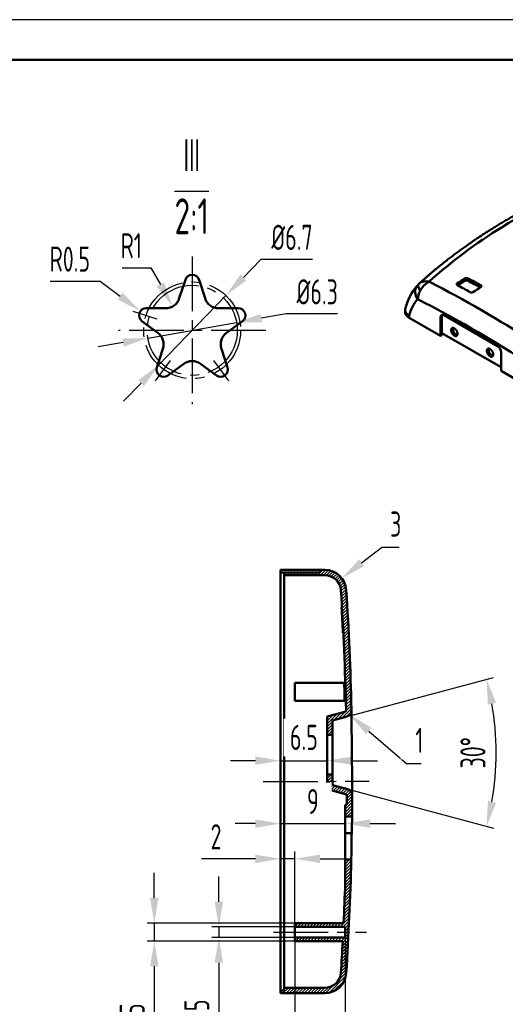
# Model space of a CAD drawing. Header units: millimetres. Extents: x 986 to 1318, y 182 to 417.
# Tile 3 of 5: x 1118 to 1185, y 280 to 417. Entities that reach past the tile are written whole.
import ezdxf

# ---------------------------------------------------------------- set-up
doc = ezdxf.new("R2010")
doc.units = ezdxf.units.MM
doc.header["$MEASUREMENT"] = 0
doc.linetypes.add('CENTER2', pattern=[28.575, 19.05, -3.175, 3.175, -3.175])
for name, color, linetype, lineweight in [('1轮廓实线层', 7, 'Continuous', 50), ('2细线层', 4, 'Continuous', 25), ('3中心线层', 1, 'CENTER2', 25), ('5剖面线层', 2, 'Continuous', 25), ('7标注层', 4, 'Continuous', 25), ('8符号标注层', 31, 'Continuous', 25)]:
    doc.layers.add(name, color=color, linetype=linetype, lineweight=lineweight)
doc.styles.add('PC_TEXTSTYLE', font='ISOCP.SHX', dxfattribs={"width": 0.707, "bigfont": 'GBCBIG.SHX'})
doc.dimstyles.new('GB_DIAMETER', dxfattribs={"dimtxt": 3.5, "dimasz": 3.5, "dimexe": 1, "dimexo": 0, "dimgap": 1.5, "dimtad": 1, "dimjust": 4, "dimdsep": 46, "dimtxsty": 'PC_TEXTSTYLE', "dimcen": 0, "dimclrd": 256, "dimclrt": 3, "dimadec": 0, "dimazin": 2, "dimtp": 0.1, "dimtm": 0.1, "dimtfac": 0.71, "dimtdec": 3, "dimtmove": 0, "dimatfit": 2, "dimfxl": 1, "dimtfill": 1, "dimarcsym": 0})
doc.dimstyles.new('GB_LINEAR', dxfattribs={"dimtxt": 3.5, "dimasz": 3.5, "dimexe": 1, "dimexo": 0, "dimgap": 1.5, "dimtad": 1, "dimdsep": 46, "dimtxsty": 'PC_TEXTSTYLE', "dimcen": 0, "dimclrd": 256, "dimclrt": 3, "dimadec": 0, "dimazin": 2, "dimtp": 0.1, "dimtm": 0.1, "dimtfac": 0.71, "dimtdec": 3, "dimtmove": 0, "dimatfit": 3, "dimfxl": 1, "dimtfill": 1, "dimarcsym": 0})
doc.dimstyles.new('GB_RADIAL', dxfattribs={"dimtxt": 3.5, "dimasz": 3.5, "dimexe": 1, "dimexo": 0, "dimgap": 1.5, "dimtad": 1, "dimjust": 4, "dimdsep": 46, "dimtxsty": 'PC_TEXTSTYLE', "dimcen": 0, "dimclrd": 256, "dimclrt": 3, "dimadec": 0, "dimazin": 2, "dimtp": 0.1, "dimtm": 0.1, "dimtfac": 0.71, "dimtdec": 3, "dimtmove": 0, "dimatfit": 2, "dimfxl": 1, "dimtfill": 1, "dimarcsym": 0})
pattern_1 = [(45, (1010.96373, 205.79864), (-0.21213203, 0.21213203), [])]

# ---------------------------------------------------------------- blocks, each defined once
blk = doc.blocks.new('*D13')
at = {"layer": '7标注层', "color": 0, "lineweight": -2, "ltscale": 0.4}
for p, q in [((1163.15, 319.81), (1183.69, 325.31)), ((1163.26, 309.76), (1183.69, 304.29))]:
    blk.add_line(p, q, dxfattribs=at)
at = {"layer": '7标注层', "lineweight": -2, "ltscale": 0.4}
blk.add_arc((1144.46, 314.8), 39.61, 350.064, 9.936, dxfattribs=at)
at = {"layer": '7标注层', "ltscale": 0.4}
for points in [[(1184.05, 321.76), (1182.91, 321.51), (1182.72, 325.05)], [(1182.91, 308.09), (1184.05, 307.84), (1182.72, 304.55)]]:
    blk.add_solid(points, dxfattribs=at)
at = {"layer": 'Defpoints', "color": 0, "ltscale": 0.4}
for p in [(1163.15, 319.81), (1161.26, 319.3), (1161.26, 310.3), (1183.92, 311.35), (1163.26, 309.76)]:
    blk.add_point(p, dxfattribs=at)
at = {"layer": '7标注层', "color": 3, "ltscale": 0.4, "insert": (1180.82, 314.8), "char_height": 3.5, "attachment_point": 5, "rotation": 90, "style": 'PC_TEXTSTYLE', "bg_fill": 3, "box_fill_scale": 1.25, "bg_fill_color": 257, "bg_fill_transparency": 0}
blk.add_mtext('30%%d', dxfattribs=at)
blk = doc.blocks.new('*D10')
at = {"layer": '7标注层', "lineweight": -2, "ltscale": 0.4}
for p in [(1165.31, 341.29), (1170.56, 343.43)]:
    blk.add_line(p, (1168.07, 343.43), dxfattribs=at)
at = {"layer": '7标注层', "ltscale": 0.4}
blk.add_solid([(1164.95, 341.75), (1165.66, 340.82), (1162.54, 339.14)], dxfattribs=at)
at = {"layer": 'Defpoints', "color": 0, "ltscale": 0.4}
for p in [(1162.54, 339.14), (1160.17, 337.3)]:
    blk.add_point(p, dxfattribs=at)
at = {"layer": '7标注层', "color": 3, "ltscale": 0.4, "insert": (1170.06, 346.68), "char_height": 3.5, "attachment_point": 5, "style": 'PC_TEXTSTYLE', "bg_fill": 3, "box_fill_scale": 1.25, "bg_fill_color": 257, "bg_fill_transparency": 0}
blk.add_mtext('3', dxfattribs=at)
blk = doc.blocks.new('*D11')
at = {"layer": '7标注层', "lineweight": -2, "ltscale": 0.4}
for p in [(1166.3, 317.84), (1173.61, 313.28)]:
    blk.add_line(p, (1171.61, 313.28), dxfattribs=at)
at = {"layer": '7标注层', "ltscale": 0.4}
blk.add_solid([(1166.68, 318.28), (1165.92, 317.4), (1163.65, 320.12)], dxfattribs=at)
at = {"layer": 'Defpoints', "color": 0, "ltscale": 0.4}
for p in [(1162.89, 320.77), (1163.65, 320.12)]:
    blk.add_point(p, dxfattribs=at)
at = {"layer": '7标注层', "color": 3, "ltscale": 0.4, "insert": (1173.36, 316.53), "char_height": 3.5, "attachment_point": 5, "style": 'PC_TEXTSTYLE', "bg_fill": 3, "box_fill_scale": 1.25, "bg_fill_color": 257, "bg_fill_transparency": 0}
blk.add_mtext('1', dxfattribs=at)
blk = doc.blocks.new('*D14')
at = {"layer": '7标注层', "lineweight": -2, "ltscale": 0.4}
for p, q in [((1150.51, 304.93), (1147.01, 304.93)), ((1154.01, 304.93), (1163.01, 304.93)), ((1166.51, 304.93), (1170.01, 304.93))]:
    blk.add_line(p, q, dxfattribs=at)
at = {"layer": '7标注层', "color": 0, "lineweight": -2, "ltscale": 0.4}
for p, q in [((1154.01, 301.65), (1154.01, 305.93)), ((1163.01, 300.77), (1163.01, 305.93))]:
    blk.add_line(p, q, dxfattribs=at)
at = {"layer": '7标注层', "ltscale": 0.4}
for points in [[(1150.51, 304.35), (1150.51, 305.52), (1154.01, 304.93)], [(1166.51, 305.52), (1166.51, 304.35), (1163.01, 304.93)]]:
    blk.add_solid(points, dxfattribs=at)
at = {"layer": 'Defpoints', "color": 0, "ltscale": 0.4}
for p in [(1163.01, 304.93), (1154.01, 301.65), (1163.01, 300.77)]:
    blk.add_point(p, dxfattribs=at)
at = {"layer": '7标注层', "color": 3, "ltscale": 0.4, "insert": (1158.51, 308.01), "char_height": 3.5, "attachment_point": 5, "style": 'PC_TEXTSTYLE', "bg_fill": 3, "box_fill_scale": 1.25, "bg_fill_color": 257, "bg_fill_transparency": 0}
blk.add_mtext('9', dxfattribs=at)
blk = doc.blocks.new('*D35')
at = {"layer": '7标注层', "lineweight": -2, "ltscale": 0.4}
for p, q in [((1136.41, 294.55), (1136.41, 298.05)), ((1136.41, 291.05), (1136.41, 288.55)), ((1136.41, 285.05), (1136.41, 269.39))]:
    blk.add_line(p, q, dxfattribs=at)
at = {"layer": '7标注层', "color": 0, "lineweight": -2, "ltscale": 0.4}
for p, q in [((1157.28, 291.05), (1135.41, 291.05)), ((1157.28, 288.55), (1135.41, 288.55))]:
    blk.add_line(p, q, dxfattribs=at)
at = {"layer": '7标注层', "ltscale": 0.4}
for points in [[(1135.82, 294.55), (1136.99, 294.55), (1136.41, 291.05)], [(1136.99, 285.05), (1135.82, 285.05), (1136.41, 288.55)]]:
    blk.add_solid(points, dxfattribs=at)
at = {"layer": 'Defpoints', "color": 0, "ltscale": 0.4}
for p in [(1157.28, 291.05), (1136.41, 288.55), (1157.28, 288.55)]:
    blk.add_point(p, dxfattribs=at)
at = {"layer": '7标注层', "color": 3, "ltscale": 0.4, "insert": (1133.33, 275.47), "char_height": 3.5, "attachment_point": 5, "rotation": 90, "style": 'PC_TEXTSTYLE', "bg_fill": 3, "box_fill_scale": 1.25, "bg_fill_color": 257, "bg_fill_transparency": 0}
blk.add_mtext('3-%%c2.5', dxfattribs=at)
blk = doc.blocks.new('*D36')
at = {"layer": '7标注层', "lineweight": -2, "ltscale": 0.4}
for p, q in [((1145.41, 294.05), (1145.41, 297.55)), ((1145.41, 290.55), (1145.41, 289.05)), ((1145.41, 285.55), (1145.41, 270.39))]:
    blk.add_line(p, q, dxfattribs=at)
at = {"layer": '7标注层', "color": 0, "lineweight": -2, "ltscale": 0.4}
for p, q in [((1157.11, 290.55), (1144.41, 290.55)), ((1157.11, 289.05), (1144.41, 289.05))]:
    blk.add_line(p, q, dxfattribs=at)
at = {"layer": '7标注层', "ltscale": 0.4}
for points in [[(1144.82, 294.05), (1145.99, 294.05), (1145.41, 290.55)], [(1145.99, 285.55), (1144.82, 285.55), (1145.41, 289.05)]]:
    blk.add_solid(points, dxfattribs=at)
at = {"layer": 'Defpoints', "color": 0, "ltscale": 0.4}
for p in [(1157.11, 290.55), (1145.41, 289.05), (1157.11, 289.05)]:
    blk.add_point(p, dxfattribs=at)
at = {"layer": '7标注层', "color": 3, "ltscale": 0.4, "insert": (1142.33, 276.22), "char_height": 3.5, "attachment_point": 5, "rotation": 90, "style": 'PC_TEXTSTYLE', "bg_fill": 3, "box_fill_scale": 1.25, "bg_fill_color": 257, "bg_fill_transparency": 0}
blk.add_mtext('3-%%c1.5', dxfattribs=at)
blk = doc.blocks.new('*D37')
at = {"layer": '7标注层', "color": 0, "lineweight": -2, "ltscale": 0.4}
for p, q in [((1156.01, 290.14), (1156.01, 271.45)), ((1163.01, 289.8), (1163.01, 271.45))]:
    blk.add_line(p, q, dxfattribs=at)
at = {"layer": '7标注层', "lineweight": -2, "ltscale": 0.4}
for p, q in [((1152.51, 272.45), (1149.01, 272.45)), ((1156.01, 272.45), (1163.01, 272.45)), ((1166.51, 272.45), (1170.01, 272.45))]:
    blk.add_line(p, q, dxfattribs=at)
at = {"layer": '7标注层', "ltscale": 0.4}
for points in [[(1152.51, 271.86), (1152.51, 273.03), (1156.01, 272.45)], [(1166.51, 273.03), (1166.51, 271.86), (1163.01, 272.45)]]:
    blk.add_solid(points, dxfattribs=at)
at = {"layer": 'Defpoints', "color": 0, "ltscale": 0.4}
for p in [(1156.01, 290.14), (1163.01, 289.8), (1163.01, 272.45)]:
    blk.add_point(p, dxfattribs=at)
at = {"layer": '7标注层', "color": 3, "ltscale": 0.4, "insert": (1159.51, 275.52), "char_height": 3.5, "attachment_point": 5, "style": 'PC_TEXTSTYLE', "bg_fill": 3, "box_fill_scale": 1.25, "bg_fill_color": 257, "bg_fill_transparency": 0}
blk.add_mtext('6.5', dxfattribs=at)
blk = doc.blocks.new('*D38')
at = {"layer": '7标注层', "color": 0, "lineweight": -2, "ltscale": 0.4}
for p, q in [((1154.01, 316.35), (1154.01, 312.7)), ((1160.51, 316.35), (1160.51, 312.7))]:
    blk.add_line(p, q, dxfattribs=at)
at = {"layer": '7标注层', "lineweight": -2, "ltscale": 0.4}
for p, q in [((1150.51, 313.7), (1147.01, 313.7)), ((1154.01, 313.7), (1160.51, 313.7)), ((1164.01, 313.7), (1167.51, 313.7))]:
    blk.add_line(p, q, dxfattribs=at)
at = {"layer": '7标注层', "ltscale": 0.4}
for points in [[(1150.51, 313.12), (1150.51, 314.28), (1154.01, 313.7)], [(1164.01, 314.28), (1164.01, 313.12), (1160.51, 313.7)]]:
    blk.add_solid(points, dxfattribs=at)
at = {"layer": 'Defpoints', "color": 0, "ltscale": 0.4}
blk.add_point((1160.51, 313.7), dxfattribs=at)
at = {"layer": '7标注层', "color": 3, "ltscale": 0.4, "insert": (1157.26, 316.95), "char_height": 3.5, "attachment_point": 5, "style": 'PC_TEXTSTYLE', "bg_fill": 3, "box_fill_scale": 1.25, "bg_fill_color": 257, "bg_fill_transparency": 0}
blk.add_mtext('6.5', dxfattribs=at)
at = {"layer": 'Defpoints', "color": 0, "ltscale": 0.4}
for p in [(1154.01, 316.35), (1160.51, 316.35)]:
    blk.add_point(p, dxfattribs=at)
blk = doc.blocks.new('*D73')
at = {"layer": '7标注层', "color": 0, "lineweight": -2, "ltscale": 0.4}
for p, q in [((1154.01, 290.14), (1154.01, 301.03)), ((1156.01, 290.14), (1156.01, 301.03))]:
    blk.add_line(p, q, dxfattribs=at)
at = {"layer": '7标注层', "lineweight": -2, "ltscale": 0.4}
for p, q in [((1150.51, 300.03), (1143.01, 300.03)), ((1156.01, 300.03), (1154.01, 300.03)), ((1159.51, 300.03), (1163.01, 300.03))]:
    blk.add_line(p, q, dxfattribs=at)
at = {"layer": '7标注层', "ltscale": 0.4}
for points in [[(1150.51, 299.44), (1150.51, 300.61), (1154.01, 300.03)], [(1159.51, 300.61), (1159.51, 299.44), (1156.01, 300.03)]]:
    blk.add_solid(points, dxfattribs=at)
at = {"layer": 'Defpoints', "color": 0, "ltscale": 0.4}
for p in [(1154.01, 300.03), (1154.01, 290.14), (1156.01, 290.14)]:
    blk.add_point(p, dxfattribs=at)
at = {"layer": '7标注层', "color": 3, "ltscale": 0.4, "insert": (1145.01, 303.1), "char_height": 3.5, "attachment_point": 5, "style": 'PC_TEXTSTYLE', "bg_fill": 3, "box_fill_scale": 1.25, "bg_fill_color": 257, "bg_fill_transparency": 0}
blk.add_mtext('2', dxfattribs=at)
blk = doc.blocks.new('*D83')
at = {"layer": '7标注层', "lineweight": -2, "ltscale": 0.4}
for p, q in [((1151.25, 383.57), (1148.82, 381.05)), ((1158.44, 383.57), (1151.25, 383.57)), ((1136.99, 368.83), (1146.39, 378.54)), ((1134.56, 366.31), (1132.12, 363.8))]:
    blk.add_line(p, q, dxfattribs=at)
at = {"layer": '7标注层', "ltscale": 0.4}
for points in [[(1148.4, 381.46), (1149.24, 380.65), (1146.39, 378.54)], [(1134.98, 365.91), (1134.14, 366.72), (1136.99, 368.83)]]:
    blk.add_solid(points, dxfattribs=at)
at = {"layer": 'Defpoints', "color": 0, "ltscale": 0.4}
for p in [(1146.39, 378.54), (1136.99, 368.83)]:
    blk.add_point(p, dxfattribs=at)
at = {"layer": '7标注层', "color": 3, "ltscale": 0.4, "insert": (1155.6, 386.64), "char_height": 3.5, "attachment_point": 5, "style": 'PC_TEXTSTYLE', "bg_fill": 3, "box_fill_scale": 1.25, "bg_fill_color": 257, "bg_fill_transparency": 0}
blk.add_mtext('%%c6.7', dxfattribs=at)
blk = doc.blocks.new('*D81')
at = {"layer": '7标注层', "lineweight": -2, "ltscale": 0.4}
for p, q in [((1121.91, 380.53), (1128.85, 380.53)), ((1128.85, 380.53), (1131.66, 378.44))]:
    blk.add_line(p, q, dxfattribs=at)
at = {"layer": '7标注层', "ltscale": 0.4}
blk.add_solid([(1131.32, 377.97), (1132.01, 378.91), (1134.47, 376.36)], dxfattribs=at)
at = {"layer": 'Defpoints', "color": 0, "ltscale": 0.4}
for p in [(1134.47, 376.36), (1135.28, 375.76)]:
    blk.add_point(p, dxfattribs=at)
at = {"layer": '7标注层', "color": 3, "ltscale": 0.4, "insert": (1124.63, 383.61), "char_height": 3.5, "attachment_point": 5, "style": 'PC_TEXTSTYLE', "bg_fill": 3, "box_fill_scale": 1.25, "bg_fill_color": 257, "bg_fill_transparency": 0}
blk.add_mtext('R0.5', dxfattribs=at)
blk = doc.blocks.new('*D82')
at = {"layer": '7标注层', "lineweight": -2, "ltscale": 0.4}
for p, q in [((1131.95, 382.4), (1135.92, 382.4)), ((1135.92, 382.4), (1137.25, 380.07))]:
    blk.add_line(p, q, dxfattribs=at)
at = {"layer": '7标注层', "ltscale": 0.4}
blk.add_solid([(1136.74, 379.78), (1137.76, 380.35), (1138.98, 377.02)], dxfattribs=at)
at = {"layer": 'Defpoints', "color": 0, "ltscale": 0.4}
for p in [(1137.99, 378.76), (1138.98, 377.02)]:
    blk.add_point(p, dxfattribs=at)
at = {"layer": '7标注层', "color": 3, "ltscale": 0.4, "insert": (1133.19, 385.47), "char_height": 3.5, "attachment_point": 5, "style": 'PC_TEXTSTYLE', "bg_fill": 3, "box_fill_scale": 1.25, "bg_fill_color": 257, "bg_fill_transparency": 0}
blk.add_mtext('R1', dxfattribs=at)
blk = doc.blocks.new('*D113')
at = {"layer": '7标注层', "lineweight": -2, "ltscale": 0.4}
for p, q in [((1135.5, 372.6), (1147.88, 374.77)), ((1154.77, 375.97), (1151.32, 375.37)), ((1161.96, 375.97), (1154.77, 375.97)), ((1132.05, 371.99), (1128.6, 371.39))]:
    blk.add_line(p, q, dxfattribs=at)
at = {"layer": '7标注层', "ltscale": 0.4}
for points in [[(1151.22, 375.94), (1151.42, 374.8), (1147.88, 374.77)], [(1132.15, 371.42), (1131.95, 372.57), (1135.5, 372.6)]]:
    blk.add_solid(points, dxfattribs=at)
at = {"layer": 'Defpoints', "color": 0, "ltscale": 0.4}
for p in [(1147.88, 374.77), (1135.5, 372.6)]:
    blk.add_point(p, dxfattribs=at)
at = {"layer": '7标注层', "color": 3, "ltscale": 0.4, "insert": (1159.12, 379.05), "char_height": 3.5, "attachment_point": 5, "style": 'PC_TEXTSTYLE', "bg_fill": 3, "box_fill_scale": 1.25, "bg_fill_color": 257, "bg_fill_transparency": 0}
blk.add_mtext('%%c6.3', dxfattribs=at)

msp = doc.modelspace()

# ---------------------------------------------------------------- hatches: boundary and pattern name
at = {"layer": '5剖面线层', "ltscale": 0.4}
h = msp.add_hatch(dxfattribs=at)
h.set_pattern_fill('ANSI31', color=256, scale=0.3, style=0, pattern_type=2)
h.set_pattern_definition(pattern_1)
edge = h.paths.add_edge_path(flags=0)
edge.add_line((1154.505, 339.924), (1159.505, 339.924))
edge.add_line((1159.505, 339.924), (1159.505, 340.299))
edge.add_line((1159.505, 340.299), (1160.172, 340.299))
edge.add_spline(control_points=[(1160.172, 340.299), (1161.755, 340.299), (1163.067, 339.063), (1163.166, 337.487)], knot_values=[0, 0, 0, 0, 1, 1, 1, 1], degree=3, periodic=0)
edge.add_spline(control_points=[(1163.167, 337.487), (1163.691, 329.148), (1163.888, 320.795)], knot_values=[0.0477591, 0.0477591, 0.0477591, 0.3307522, 0.3307522, 0.3307522], weights=[0.9818346, 0.9812283, 0.9810014], degree=2, periodic=0)
edge.add_spline(control_points=[(1163.888, 320.795), (1163.899, 320.337), (1163.593, 319.925), (1163.147, 319.805)], knot_values=[0, 0, 0, 0, 1, 1, 1, 1], degree=3, periodic=0)
edge.add_line((1163.147, 319.805), (1161.255, 319.299))
edge.add_line((1161.255, 319.299), (1161.255, 317.299))
edge.add_line((1161.255, 317.299), (1160.505, 317.299))
edge.add_line((1160.505, 317.299), (1160.505, 319.874))
edge.add_line((1160.505, 319.874), (1162.953, 320.53))
edge.add_spline(control_points=[(1162.953, 320.53), (1163.064, 320.56), (1163.141, 320.663), (1163.138, 320.777)], knot_values=[0, 0, 0, 0, 1, 1, 1, 1], degree=3, periodic=0)
edge.add_spline(control_points=[(1163.138, 320.777), (1163.007, 326.335), (1162.767, 331.891), (1162.418, 337.44)], knot_values=[0.6871705, 0.6871705, 0.6871705, 0.6871705, 0.9999949, 0.9999949, 0.9999949, 0.9999949], degree=3, periodic=0)
edge.add_spline(control_points=[(1162.418, 337.44), (1162.377, 338.085), (1161.79, 339.171), (1160.657, 339.549), (1160.172, 339.549)], knot_values=[0, 0, 0, 0, 0.5714286, 1, 1, 1, 1], degree=3, periodic=0)
edge.add_line((1160.172, 339.549), (1154.505, 339.549))
edge.add_line((1154.505, 339.549), (1154.505, 339.924))
h = msp.add_hatch(dxfattribs=at)
h.set_pattern_fill('ANSI31', color=256, scale=0.3, style=0, pattern_type=2)
h.set_pattern_definition(pattern_1)
edge = h.paths.add_edge_path(flags=0)
edge.add_spline(control_points=[(1163.259, 309.762), (1163.699, 309.644), (1164.003, 309.242), (1164.001, 308.791)], knot_values=[0, 0, 0, 0, 1, 1, 1, 1], degree=3, periodic=0)
edge.add_spline(control_points=[(1164.001, 308.791), (1163.994, 307.361), (1163.977, 305.931)], knot_values=[0.5339873, 0.5339873, 0.5339873, 0.5824122, 0.5824122, 0.5824122], weights=[0.9808712, 0.980879, 0.9808979], degree=2, periodic=0)
edge.add_line((1163.977, 305.931), (1163.005, 305.931))
edge.add_line((1163.005, 305.931), (1163.005, 307.549))
edge.add_line((1163.005, 307.549), (1163.242, 307.549))
edge.add_spline(control_points=[(1163.242, 307.549), (1163.246, 307.964), (1163.248, 308.379), (1163.25, 308.795)], knot_values=[0.4390417, 0.4390417, 0.4390417, 0.4390417, 0.4624095, 0.4624095, 0.4624095, 0.4624095], degree=3, periodic=0)
edge.add_spline(control_points=[(1163.251, 308.795), (1163.251, 308.907), (1163.175, 309.008), (1163.065, 309.037)], knot_values=[0, 0, 0, 0, 1, 1, 1, 1], degree=3, periodic=0)
edge.add_line((1163.065, 309.037), (1160.505, 309.723))
edge.add_line((1160.505, 309.723), (1160.505, 311.799))
edge.add_line((1160.505, 311.799), (1161.255, 311.799))
edge.add_line((1161.255, 311.799), (1161.255, 310.299))
edge.add_line((1161.255, 310.299), (1163.259, 309.762))
h = msp.add_hatch(dxfattribs=at)
h.set_pattern_fill('ANSI31', color=256, scale=0.3, style=0, pattern_type=2)
h.set_pattern_definition(pattern_1)
edge = h.paths.add_edge_path(flags=0)
edge.add_spline(control_points=[(1163.166, 284.11), (1163.067, 282.534), (1161.755, 281.299), (1160.172, 281.299)], knot_values=[0, 0, 0, 0, 1, 1, 1, 1], degree=3, periodic=0)
edge.add_line((1160.172, 281.299), (1154.005, 281.299))
edge.add_line((1154.005, 281.299), (1154.005, 281.674))
edge.add_line((1154.005, 281.674), (1154.505, 281.674))
edge.add_line((1154.505, 281.674), (1154.505, 282.049))
edge.add_line((1154.505, 282.049), (1160.172, 282.049))
edge.add_spline(control_points=[(1160.172, 282.049), (1160.657, 282.049), (1161.79, 282.426), (1162.377, 283.512), (1162.418, 284.157)], knot_values=[0, 0, 0, 0, 0.4285714, 0.9999955, 0.9999955, 0.9999955, 0.9999955], degree=3, periodic=0)
edge.add_spline(control_points=[(1162.418, 284.158), (1162.51, 285.621), (1162.594, 287.085), (1162.671, 288.549)], knot_values=[0.0000013, 0.0000013, 0.0000013, 0.0000013, 0.0824947, 0.0824947, 0.0824947, 0.0824947], degree=3, periodic=0)
edge.add_line((1162.671, 288.549), (1156.005, 288.549))
edge.add_line((1156.005, 288.549), (1156.005, 289.049))
edge.add_line((1156.005, 289.049), (1163.005, 289.049))
edge.add_line((1163.005, 289.049), (1163.005, 290.549))
edge.add_line((1163.005, 290.549), (1156.005, 290.549))
edge.add_line((1156.005, 290.549), (1156.005, 291.049))
edge.add_line((1156.005, 291.049), (1162.795, 291.049))
edge.add_spline(control_points=[(1162.795, 291.049), (1162.881, 292.881), (1162.954, 294.715), (1163.016, 296.549)], knot_values=[0.1294412, 0.1294412, 0.1294412, 0.1294412, 0.2326806, 0.2326806, 0.2326806, 0.2326806], degree=3, periodic=0)
edge.add_line((1163.016, 296.549), (1163.005, 296.549))
edge.add_line((1163.005, 296.549), (1163.005, 299.909))
edge.add_line((1163.005, 299.909), (1163.866, 299.909))
edge.add_spline(control_points=[(1163.866, 299.909), (1163.663, 292.003), (1163.167, 284.111)], knot_values=[0.6843807, 0.6843807, 0.6843807, 0.9522409, 0.9522409, 0.9522409], weights=[0.9810267, 0.9812607, 0.9818346], degree=2, periodic=0)

# ---------------------------------------------------------------- linework, layer by layer
at = {"layer": '1轮廓实线层'}
msp.add_line((1312.01, 411.388), (1013.546, 411.388), dxfattribs=at)
at = {"layer": '1轮廓实线层', "ltscale": 0.4}
for p, q in [((1139.892, 378.143), (1140.737, 380.744)), ((1142.639, 380.744), (1143.484, 378.143)), ((1173.338, 380.199), (1173.288, 380.152)), ((1178.665, 379.965), (1178.665, 380.258)), ((1179.66, 380.638), (1179.66, 380.893)), ((1180.158, 380.638), (1180.158, 380.919)), ((1180.158, 380.626), (1180.158, 380.638)), ((1173.076, 379.934), (1173.078, 379.936)), ((1181.901, 379.692), (1181.9, 379.688)), ((1181.9, 379.688), (1181.909, 379.683)), ((1181.901, 379.692), (1181.901, 379.973)), ((1181.901, 379.692), (1181.912, 379.685)), ((1135.276, 376.762), (1137.99, 376.762)), ((1145.386, 376.762), (1148.1, 376.762)), ((1171.365, 376.482), (1171.365, 376.195)), ((1136.884, 373.356), (1134.688, 374.953)), ((1148.688, 374.953), (1146.492, 373.356)), ((1171.911, 375.73), (1171.911, 375.443)), ((1171.911, 375.443), (1176.3, 372.909)), ((1176.487, 375.603), (1176.3, 375.496)), ((1176.3, 372.909), (1176.3, 375.496)), ((1176.487, 373.304), (1176.487, 375.603)), ((1176.798, 375.783), (1184.265, 371.472)), ((1176.487, 373.017), (1176.487, 373.304)), ((1184.763, 368.526), (1176.487, 373.304)), ((1176.487, 373.017), (1176.3, 372.909)), ((1178.341, 373.081), (1178.229, 372.942)), ((1178.416, 373.124), (1178.341, 373.081)), ((1136.768, 368.525), (1137.61, 371.121)), ((1145.766, 371.121), (1146.608, 368.525)), ((1184.763, 370.61), (1184.763, 368.023)), ((1183.319, 370.207), (1183.207, 370.068)), ((1183.394, 370.25), (1183.319, 370.207)), ((1140.512, 369.01), (1138.307, 367.407)), ((1145.069, 367.407), (1142.864, 369.01)), ((1184.763, 368.023), (1189.152, 365.489)), ((1154.005, 340.299), (1158.505, 340.299)), ((1154.005, 339.924), (1154.005, 340.299)), ((1154.005, 339.924), (1154.505, 339.924)), ((1154.005, 338.248), (1154.005, 339.924)), ((1154.505, 339.924), (1159.505, 339.924)), ((1154.505, 339.549), (1154.505, 339.924)), ((1154.505, 339.549), (1154.505, 338.17)), ((1160.172, 339.549), (1154.505, 339.549)), ((1158.505, 340.299), (1159.505, 340.299)), ((1159.505, 339.924), (1159.505, 340.299)), ((1159.505, 340.299), (1160.172, 340.299)), ((1154.005, 283.349), (1154.005, 338.248)), ((1154.505, 338.17), (1154.505, 283.428)), ((1156.005, 324.549), (1162.831, 324.549)), ((1156.005, 322.049), (1156.005, 324.549)), ((1156.005, 322.049), (1162.904, 322.049)), ((1160.505, 319.874), (1162.953, 320.53)), ((1160.505, 317.299), (1160.505, 319.874)), ((1163.147, 319.805), (1161.255, 319.299)), ((1161.255, 319.299), (1161.255, 317.299)), ((1160.505, 316.549), (1160.505, 317.299)), ((1161.255, 317.299), (1160.505, 317.299)), ((1161.255, 317.299), (1161.255, 316.549)), ((1160.505, 312.549), (1160.505, 316.549)), ((1161.255, 316.549), (1161.255, 312.549)), ((1160.505, 311.799), (1160.505, 312.549)), ((1160.505, 309.723), (1160.505, 311.799)), ((1160.505, 311.799), (1161.255, 311.799)), ((1161.255, 312.549), (1161.255, 311.799)), ((1161.255, 311.799), (1161.255, 310.299)), ((1161.255, 310.299), (1163.259, 309.762)), ((1163.065, 309.037), (1160.505, 309.723)), ((1163.005, 305.931), (1163.005, 307.549)), ((1163.005, 307.549), (1163.242, 307.549)), ((1163.005, 305.585), (1163.005, 305.931)), ((1163.977, 305.931), (1163.005, 305.931)), ((1163.005, 304.285), (1163.005, 305.585)), ((1163.005, 303.594), (1163.005, 304.285)), ((1163.005, 302.689), (1163.005, 303.594)), ((1163.937, 303.594), (1163.005, 303.594)), ((1163.005, 301.891), (1163.005, 302.689)), ((1163.005, 300.773), (1163.005, 301.891)), ((1163.005, 299.909), (1163.005, 300.773)), ((1163.879, 300.773), (1163.855, 299.909)), ((1163.005, 296.549), (1163.005, 299.909)), ((1163.005, 299.909), (1163.866, 299.909)), ((1163.016, 296.549), (1163.005, 296.549)), ((1156.005, 290.549), (1156.005, 291.049)), ((1156.005, 291.049), (1162.795, 291.049)), ((1156.005, 290.549), (1156.005, 289.049)), ((1163.005, 290.549), (1156.005, 290.549)), ((1163.005, 289.049), (1163.005, 290.549)), ((1156.005, 289.049), (1163.005, 289.049)), ((1156.005, 288.549), (1156.005, 289.049)), ((1162.671, 288.549), (1156.005, 288.549)), ((1154.005, 281.674), (1154.005, 283.349)), ((1154.505, 282.049), (1154.505, 283.428)), ((1154.005, 281.299), (1154.005, 281.674)), ((1154.005, 281.674), (1154.505, 281.674)), ((1154.505, 281.674), (1154.505, 282.049)), ((1154.505, 282.049), (1160.172, 282.049)), ((1160.172, 281.299), (1154.005, 281.299))]:
    msp.add_line(p, q, dxfattribs=at)
for centre, radius, start, end in [((1141.688, 380.435), 1, 18.00004, 161.99992), ((1176.996, 376.324), 5.329, 134.08977, 137.33216), ((1176.105, 377.883), 2.939, 118.37931, 154.13149), ((1099.015, 232.682), 166.043, 57.12089, 62.87959), ((1178.752, 380.087), 0.192, 117.40119, 174.37287), ((1179.934, 380.431), 0.537, 65.25557, 120.56742), ((1179.909, 380.156), 0.542, 62.67664, 117.32336), ((1179.933, 380.175), 0.504, 63.44064, 122.46314), ((1179.705, 380.621), 0.0475, 205.12696, 328.9775), ((1179.933, 380.299), 0.351, 61.91621, 122.44828), ((1180.125, 380.628), 0.0329, 214.61701, 357.49132), ((1105.791, 241.349), 157.844, 61.18799, 61.91629), ((1105.419, 241.119), 158.524, 61.15364, 61.87013), ((1105.583, 241.124), 158.195, 61.15598, 61.87394), ((1178.751, 374.946), 7.556, 138.68819, 167.13926), ((1176.219, 377.744), 3.103, 152.75019, 174.76465), ((1178.729, 380.12), 0.168, 184.92944, 247.59535), ((1103.925, 240.166), 158.524, 61.15364, 61.87014), ((1180.635, 379.496), 0.528, 244.42921, 300.7247), ((1181.833, 379.815), 0.172, 4.86065, 66.68572), ((1181.814, 379.848), 0.191, 297.06723, 354.58707), ((1137.99, 378.761), 2, 269.99728, 341.99865), ((1145.386, 378.761), 2, 198.00131, 270.00275), ((1177.395, 374.294), 5.669, 138.81029, 165.32089), ((1098.687, 231.993), 163.913, 57.01105, 62.98943), ((1135.276, 375.762), 1, 89.9995, 233.97815), ((1148.1, 375.762), 1, 306.01984, 89.99925), ((1171.975, 376.482), 0.608, 166.13961, 179.70102), ((1176.653, 375.53), 0.355, 125.7319, 185.58218), ((1176.592, 375.495), 0.355, 54.41822, 114.26786), ((1176.922, 375.62), 0.435, 148.16744, 182.26637), ((1135.708, 371.738), 2.001, 342.03602, 53.98674), ((1147.667, 371.738), 1.999, 125.98758, 197.99182), ((1178.005, 373.581), 0.435, 58.95319, 81.01069), ((1178.169, 373.81), 0.185, 97.26016, 119.76458), ((1178.496, 373.298), 0.266, 234.41822, 294.26786), ((1178.579, 373.37), 0.295, 236.33223, 281.88136), ((1178.512, 373.215), 0.185, 300.23495, 322.73936), ((1182.983, 370.707), 0.435, 58.95319, 81.01069), ((1183.147, 370.935), 0.185, 97.26016, 119.76458), ((1183.68, 370.559), 1.084, 2.67626, 57.32374), ((1141.688, 367.391), 2.001, 53.9952, 126.00524), ((1183.474, 370.424), 0.266, 234.41822, 294.26786), ((1183.557, 370.496), 0.295, 236.33223, 281.88136), ((1183.49, 370.341), 0.185, 300.23495, 322.73936), ((1137.719, 368.216), 1, 162.01676, 306.01275), ((1145.657, 368.216), 1, 233.98765, 17.9831), ((1160.17, 337.296), 3.002, 3.63951, 89.96079), ((1160.168, 337.294), 2.255, 3.71388, 89.88643), ((739.137, 310.81), 424.118, 1.34671, 3.59994), ((739.005, 310.799), 425, 1.34776, 3.60028), ((738.955, 310.799), 424.251, 2.80179, 3.27486), ((1162.887, 320.772), 0.251, 285.12187, 1.22589), ((1162.88, 320.77), 0.251, 286.83789, 1.25738), ((1162.886, 320.773), 1.002, 285.10255, 1.24521), ((1303.317, 320.86), 139.441, 180.09888, 181.28178), ((893.701, 312.271), 270.265, 359.91697, 1.15969), ((1304.243, 311.373), 140.278, 179.79354, 180.98304), ((1162.993, 308.797), 0.25, 359.80683, 73.16615), ((1163, 308.795), 0.251, 359.84083, 74.88851), ((1162.998, 308.794), 1.002, 359.82408, 74.90526), ((1189.681, 302.565), 25.778, 177.71249, 179.72329), ((1093.441, 302.698), 70.464, 358.43458, 359.34343), ((739.005, 310.799), 425, 356.39972, 358.53175), ((739.068, 310.79), 424.186, 357.33258, 358.07608), ((739.43, 310.772), 423.824, 356.39974, 356.99434), ((1160.168, 284.303), 2.255, 270.11357, 356.28573), ((1160.17, 284.301), 3.002, 270.03921, 356.36049)]:
    msp.add_arc(centre, radius, start, end, dxfattribs=at)
for points, degree, knots in [([(1200.719, 396.03), (1198.843, 395.38), (1194.076, 393.489), (1188.866, 390.973), (1184.234, 388.358), (1180.269, 385.757), (1175.825, 382.467), (1173.338, 380.199)], 2, [0.00154543, 0.00154543, 0.00154543, 0.11890453, 0.30886482, 0.47382322, 0.64178893, 0.7763209, 0.99983126, 0.99983126, 0.99983126]), ([(1174.708, 380.468), (1177.768, 383.25), (1185.77, 389.193), (1195.355, 393.747), (1201.279, 395.809)], 3, [0.4938105, 0.4938105, 0.4938105, 0.4938105, 5.0533681, 11.1543708, 11.1543708, 11.1543708, 11.1543708]), ([(1173.288, 380.152), (1173.198, 380.064), (1173.157, 379.784), (1173.343, 379.36), (1173.46, 379.165)], 3, [0.0484219, 0.0484219, 0.0484219, 0.0484219, 1.0526831, 1.8421954, 1.8421954, 1.8421954, 1.8421954]), ([(1173.129, 378.027), (1172.926, 378.306), (1172.641, 379.025), (1172.845, 379.681), (1173.076, 379.934)], 3, [0, 0, 0, 0, 0.42857143, 0.95261882, 0.95261882, 0.95261882, 0.95261882]), ([(1171.911, 375.443), (1171.693, 375.569), (1171.419, 375.886), (1171.365, 376.128), (1171.365, 376.195)], 2, [0, 0, 0, 0.25, 0.5, 0.59498756, 0.59498756, 0.59498756]), ([(1162.905, 322.049), (1162.932, 322.048), (1162.937, 322.555), (1162.9, 323.933), (1162.86, 324.548), (1162.832, 324.549)], 3, [0.25376494, 0.25376494, 0.25376494, 0.25376494, 0.49631084, 0.49631084, 0.7568069, 0.7568069, 0.7568069, 0.7568069])]:
    msp.add_open_spline(points, degree=degree, knots=knots, dxfattribs=at)
for points, degree in [([(1174.708, 380.468), (1174.195, 380.583), (1173.682, 380.513), (1173.338, 380.199)], 3), ([(1179.66, 380.893), (1179.328, 380.682), (1178.997, 380.47), (1178.665, 380.258)], 3), ([(1178.666, 379.965), (1178.998, 380.177), (1179.33, 380.39), (1179.662, 380.601)], 3), ([(1178.715, 379.938), (1179.231, 380.269), (1179.746, 380.597)], 2), ([(1179.66, 380.638), (1179.66, 380.625), (1179.661, 380.613), (1179.662, 380.601)], 3), ([(1181.901, 379.678), (1181.569, 379.467), (1181.237, 379.255), (1180.905, 379.042)], 3), ([(1181.9, 379.688), (1181.9, 379.685), (1181.901, 379.682), (1181.902, 379.678)], 3), ([(1171.367, 376.485), (1171.366, 376.208), (1171.57, 375.927), (1171.911, 375.73)], 3), ([(1163.242, 307.549), (1163.246, 307.964), (1163.248, 308.379), (1163.25, 308.795)], 3), ([(1163.973, 305.585), (1163.967, 305.152), (1163.961, 304.718), (1163.954, 304.285)], 3), ([(1163.977, 305.931), (1163.977, 305.932), (1163.976, 305.791), (1163.973, 305.585)], 3), ([(1163.954, 304.285), (1163.947, 303.886), (1163.941, 303.594), (1163.937, 303.594)], 3), ([(1163.903, 302.689), (1163.904, 302.424), (1163.903, 302.158), (1163.9, 301.891)], 3)]:
    msp.add_open_spline(points, degree=degree, dxfattribs=at)
for points, weights, knots in [([(1178.073, 374.01), (1177.791, 374.049), (1177.791, 373.701), (1177.791, 373.195), (1178.229, 372.942)], [0.892433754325, 0.778095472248, 1, 0.707106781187, 1], [0.12118528, 0.12118528, 0.12118528, 0.5, 0.5, 1, 1, 1]), ([(1178.077, 373.97), (1177.968, 373.907), (1177.968, 373.728), (1177.968, 373.297), (1178.341, 373.081)], [0.853553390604, 0.853552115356, 1, 0.707106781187, 1], [0.24999782, 0.24999782, 0.24999782, 0.5, 0.5, 1, 1, 1]), ([(1178.117, 373.987), (1178.043, 373.915), (1178.043, 373.771), (1178.043, 373.34), (1178.416, 373.124)], [0.857863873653, 0.878678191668, 1, 0.707106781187, 1], [0.29289072, 0.29289072, 0.29289072, 0.5, 0.5, 1, 1, 1]), ([(1178.638, 373.031), (1178.667, 373.102), (1178.667, 373.195), (1178.667, 373.701), (1178.229, 373.954)], [0.892431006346, 0.929008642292, 1, 0.707106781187, 1], [0.37881017, 0.37881017, 0.37881017, 0.5, 0.5, 1, 1, 1]), ([(1183.051, 371.136), (1182.769, 371.175), (1182.769, 370.827), (1182.769, 370.321), (1183.207, 370.068)], [0.892433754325, 0.778095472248, 1, 0.707106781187, 1], [0.12118528, 0.12118528, 0.12118528, 0.5, 0.5, 1, 1, 1]), ([(1183.055, 371.096), (1182.946, 371.033), (1182.946, 370.854), (1182.946, 370.423), (1183.319, 370.207)], [0.853553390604, 0.853552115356, 1, 0.707106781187, 1], [0.24999782, 0.24999782, 0.24999782, 0.5, 0.5, 1, 1, 1]), ([(1183.095, 371.113), (1183.021, 371.041), (1183.021, 370.897), (1183.021, 370.466), (1183.394, 370.25)], [0.857863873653, 0.878678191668, 1, 0.707106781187, 1], [0.29289072, 0.29289072, 0.29289072, 0.5, 0.5, 1, 1, 1]), ([(1183.616, 370.157), (1183.645, 370.228), (1183.645, 370.321), (1183.645, 370.827), (1183.207, 371.079)], [0.892431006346, 0.929008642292, 1, 0.707106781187, 1], [0.37881017, 0.37881017, 0.37881017, 0.5, 0.5, 1, 1, 1])]:
    msp.add_rational_spline(points, weights, degree=2, knots=knots, dxfattribs=at)
for points, weights in [([(1178.229, 372.942), (1178.531, 372.768), (1178.638, 373.031)], [1, 0.778098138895, 0.892431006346]), ([(1183.207, 370.068), (1183.509, 369.894), (1183.616, 370.157)], [1, 0.778098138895, 0.892431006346]), ([(1164.001, 308.791), (1163.994, 307.361), (1163.977, 305.931)], [0.980871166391, 0.980878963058, 0.980897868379])]:
    msp.add_rational_spline(points, weights, degree=2, dxfattribs=at)
at = {"layer": '2细线层'}
msp.add_line((1317.6, 416.978), (985.6, 416.978), dxfattribs=at)
at = {"layer": '3中心线层', "ltscale": 0.4}
for p, q in [((1141.688, 383.97), (1141.688, 363.394)), ((1133.393, 376.377), (1136.772, 375.279)), ((1151.976, 373.682), (1131.4, 373.682)), ((1136.561, 366.626), (1138.65, 369.5)), ((1146.815, 366.626), (1144.726, 369.5)), ((1151.605, 310.789), (1166.366, 310.846))]:
    msp.add_line(p, q, dxfattribs=at)
for radius in [6.755, 6.283]:
    msp.add_circle((1141.688, 373.682), radius, dxfattribs=at)

# ---------------------------------------------------------------- texts
at = {"layer": '8符号标注层', "color": 3, "insert": (1141.623, 387.077), "char_height": 5, "attachment_point": 8, "style": 'PC_TEXTSTYLE'}
msp.add_mtext('Ⅲ\\P\\O2:1', dxfattribs=at)

# ---------------------------------------------------------------- next in the draw order: dimensions: what is measured, and where the dimension line sits
at = {"layer": '7标注层', "ltscale": 0.4}
dim = msp.add_diameter_dim_2p(p1=(1136.991, 368.827), p2=(1146.385, 378.537), text='%%c6.7', dimstyle='GB_DIAMETER', override={"dimscale": 1, "dimgap": 1.5, "dimtad": 1, "dimtih": 0, "dimtoh": 1, "dimdec": 2, "dimlfac": 1, "dimpost": '<>', "dimcen": 0, "dimse1": 0, "dimse2": 0, "dimsd1": 0, "dimsd2": 0, "dimtix": 0, "dimtofl": 1, "dimatfit": 0, "dimtvp": 0.1}, dxfattribs=at)
dim.commit()
dim.dimension.update_dxf_attribs({"geometry": '*D83', "text_midpoint": (1148.318, 380.535), "dimtype": 163})
dim = msp.add_radius_dim(center=(1160.17, 337.296), mpoint=(1162.541, 339.138), dimstyle='GB_LINEAR', override={"dimgap": 1.5, "dimtad": 1, "dimjust": 0, "dimtih": 1, "dimtoh": 1, "dimdec": 2, "dimlfac": 1, "dimpost": '<>', "dimse1": 0, "dimse2": 0, "dimsd1": 0, "dimsd2": 0, "dimtix": 0, "dimtofl": 0, "dimatfit": 3, "dimtfill": 1, "dimtfillclr": 0}, dxfattribs=at)
dim.commit()
dim.dimension.update_dxf_attribs({"geometry": '*D10', "text_midpoint": (1170.064, 346.682)})
dim = msp.add_angular_dim_2l(base=(1183.9235, 311.3461), line1=((1163.1469, 319.8055), (1161.2553, 319.2986)), line2=((1161.2553, 310.2986), (1163.2595, 309.7616)), dimstyle='GB_LINEAR', override={"dimgap": 1.5, "dimtad": 1, "dimjust": 0, "dimdec": 2, "dimse1": 0, "dimse2": 0, "dimsd1": 0, "dimsd2": 0, "dimadec": 2, "dimtofl": 0, "dimtfill": 1, "dimtfillclr": 0}, dxfattribs=at)
dim.commit()
dim.dimension.update_dxf_attribs({"geometry": '*D13', "text_midpoint": (1180.8243, 314.7986)})
dim = msp.add_linear_dim(base=(1136.405, 288.549), p1=(1157.277, 291.049), p2=(1157.277, 288.549), angle=90, text='3-%%c<>', dimstyle='GB_LINEAR', override={"dimscale": 1, "dimgap": 1.5, "dimtad": 1, "dimjust": 0, "dimdec": 2, "dimlfac": 1, "dimpost": '<>', "dimse1": 0, "dimse2": 0, "dimsd1": 0, "dimsd2": 0, "dimclrd": 256, "dimclre": 0, "dimtofl": 1, "dimtvp": 0.1}, dxfattribs=at)
dim.commit()
dim.dimension.update_dxf_attribs({"geometry": '*D35', "text_midpoint": (1133.33, 275.471)})

# ---------------------------------------------------------------- next in the draw order: dimensions: what is measured, and where the dimension line sits
dim = msp.add_radius_dim(center=(1135.276, 375.762), mpoint=(1134.473, 376.358), text='R0.5', dimstyle='GB_RADIAL', override={"dimscale": 1, "dimgap": 1.5, "dimtad": 1, "dimtih": 1, "dimtoh": 1, "dimdec": 2, "dimlfac": 1, "dimpost": '<>', "dimcen": 0, "dimse1": 0, "dimse2": 0, "dimsd1": 0, "dimsd2": 0, "dimtix": 0, "dimtofl": 0, "dimatfit": 0, "dimtvp": 0.1}, dxfattribs=at)
dim.commit()
dim.dimension.update_dxf_attribs({"geometry": '*D81', "text_midpoint": (1132.746, 377.639), "dimtype": 164})
dim = msp.add_radius_dim(center=(1162.886, 320.773), mpoint=(1163.646, 320.12), dimstyle='GB_LINEAR', override={"dimgap": 1.5, "dimtad": 1, "dimjust": 0, "dimtih": 1, "dimtoh": 1, "dimdec": 2, "dimlfac": 1, "dimpost": '<>', "dimse1": 0, "dimse2": 0, "dimsd1": 0, "dimsd2": 0, "dimtix": 0, "dimtofl": 0, "dimatfit": 3, "dimtfill": 1, "dimtfillclr": 0}, dxfattribs=at)
dim.commit()
dim.dimension.update_dxf_attribs({"geometry": '*D11', "text_midpoint": (1173.36, 316.53)})
dim = msp.add_linear_dim(base=(1163.005, 304.935), p1=(1154.005, 301.652), p2=(1163.005, 300.773), dimstyle='GB_LINEAR', override={"dimgap": 1.5, "dimtad": 1, "dimjust": 0, "dimdec": 2, "dimlfac": 1, "dimse1": 0, "dimse2": 0, "dimsd1": 0, "dimsd2": 0, "dimtofl": 1, "dimtfill": 1, "dimtfillclr": 0}, dxfattribs=at)
dim.commit()
dim.dimension.update_dxf_attribs({"geometry": '*D14', "text_midpoint": (1158.505, 308.011)})
dim = msp.add_linear_dim(base=(1145.405, 289.049), p1=(1157.107, 290.549), p2=(1157.107, 289.049), angle=90, text='3-%%c<>', dimstyle='GB_LINEAR', override={"dimscale": 1, "dimgap": 1.5, "dimtad": 1, "dimjust": 0, "dimdec": 2, "dimlfac": 1, "dimpost": '<>', "dimse1": 0, "dimse2": 0, "dimsd1": 0, "dimsd2": 0, "dimclrd": 256, "dimclre": 0, "dimtofl": 1, "dimtvp": 0.1}, dxfattribs=at)
dim.commit()
dim.dimension.update_dxf_attribs({"geometry": '*D36', "text_midpoint": (1142.33, 276.218)})

# ---------------------------------------------------------------- next in the draw order: dimensions: what is measured, and where the dimension line sits
dim = msp.add_radius_dim(center=(1137.99, 378.761), mpoint=(1138.979, 377.023), text='R1', dimstyle='GB_RADIAL', override={"dimscale": 1, "dimgap": 1.5, "dimtad": 1, "dimtih": 1, "dimtoh": 1, "dimdec": 2, "dimlfac": 1, "dimpost": '<>', "dimcen": 0, "dimse1": 0, "dimse2": 0, "dimsd1": 0, "dimsd2": 0, "dimtix": 0, "dimtofl": 0, "dimatfit": 0, "dimtvp": 0.1}, dxfattribs=at)
dim.commit()
dim.dimension.update_dxf_attribs({"geometry": '*D82', "text_midpoint": (1135.72, 382.751), "dimtype": 164})
dim = msp.add_linear_dim(base=(1160.505, 313.699), p1=(1154.005, 316.35), p2=(1160.505, 316.35), dimstyle='GB_LINEAR', override={"dimscale": 1, "dimgap": 1.5, "dimtad": 1, "dimjust": 0, "dimdec": 2, "dimlfac": 1, "dimse1": 0, "dimse2": 0, "dimsd1": 0, "dimsd2": 0, "dimclrd": 256, "dimclre": 0, "dimtofl": 1}, dxfattribs=at)
dim.commit()
dim.dimension.update_dxf_attribs({"geometry": '*D38', "text_midpoint": (1157.255, 316.949)})
dim = msp.add_linear_dim(base=(1163.005, 272.446), p1=(1156.005, 290.137), p2=(1163.005, 289.799), text='6.5', dimstyle='GB_LINEAR', override={"dimscale": 1, "dimgap": 1.5, "dimtad": 1, "dimjust": 0, "dimdec": 2, "dimlfac": 1, "dimpost": '<>', "dimse1": 0, "dimse2": 0, "dimsd1": 0, "dimsd2": 0, "dimclrd": 256, "dimclre": 0, "dimtofl": 1, "dimtvp": 0.1}, dxfattribs=at)
dim.commit()
dim.dimension.update_dxf_attribs({"geometry": '*D37', "text_midpoint": (1159.505, 275.521)})

# ---------------------------------------------------------------- next in the draw order: linework, layer by layer
at = {"layer": '3中心线层', "ltscale": 0.4}
msp.add_line((1153.005, 289.799), (1166.005, 289.799), dxfattribs=at)

# ---------------------------------------------------------------- next in the draw order: dimensions: what is measured, and where the dimension line sits
at = {"layer": '7标注层', "ltscale": 0.4}
dim = msp.add_diameter_dim_2p(p1=(1135.499, 372.598), p2=(1147.877, 374.766), text='%%c6.3', dimstyle='GB_DIAMETER', override={"dimscale": 1, "dimgap": 1.5, "dimtad": 1, "dimtih": 0, "dimtoh": 1, "dimdec": 2, "dimlfac": 1, "dimpost": '<>', "dimcen": 0, "dimse1": 0, "dimse2": 0, "dimsd1": 0, "dimsd2": 0, "dimtix": 0, "dimtofl": 1, "dimatfit": 0, "dimtvp": 0.1}, dxfattribs=at)
dim.commit()
dim.dimension.update_dxf_attribs({"geometry": '*D113', "text_midpoint": (1153.926, 375.825), "dimtype": 163})

# ---------------------------------------------------------------- next in the draw order: dimensions: what is measured, and where the dimension line sits
dim = msp.add_linear_dim(base=(1154.005, 300.027), p1=(1156.005, 290.137), p2=(1154.005, 290.137), dimstyle='GB_LINEAR', override={"dimscale": 1, "dimgap": 1.5, "dimtad": 1, "dimjust": 0, "dimdec": 2, "dimlfac": 1, "dimse1": 0, "dimse2": 0, "dimsd1": 0, "dimsd2": 0, "dimclrd": 256, "dimclre": 0, "dimtofl": 1, "dimtvp": 0.1}, dxfattribs=at)
dim.commit()
dim.dimension.update_dxf_attribs({"geometry": '*D73', "text_midpoint": (1145.01, 303.102)})

doc.saveas('drawing.dxf')
